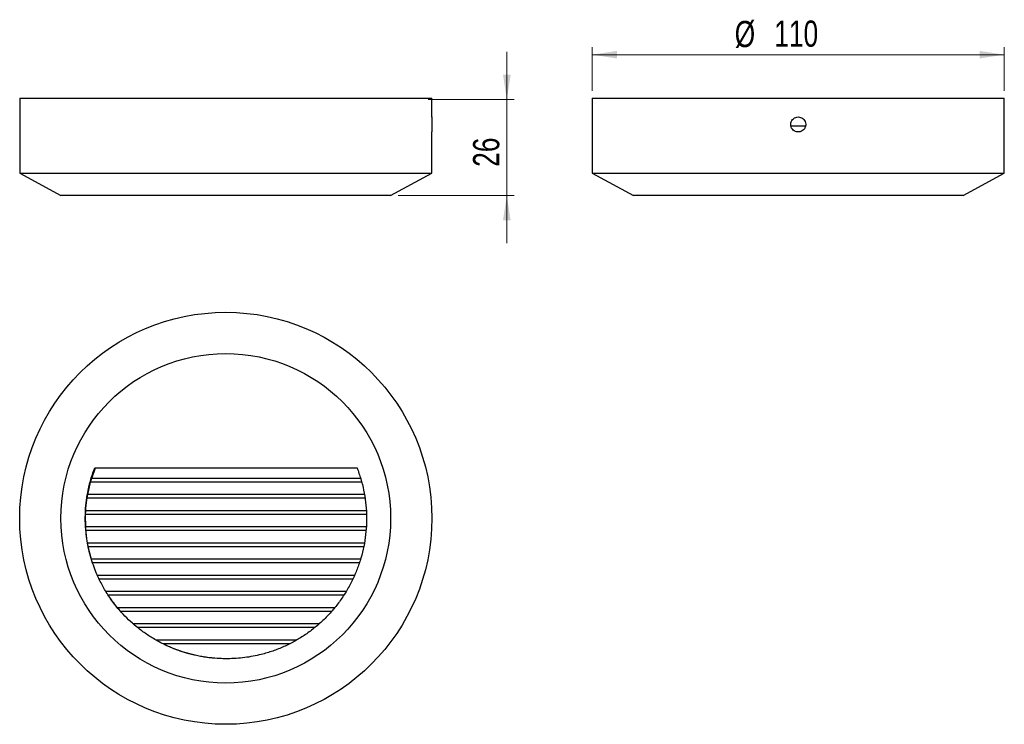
# Model space of a CAD drawing. Header units: millimetres. Extents: x 88 to 219, y 23 to 117.
import ezdxf

# ---------------------------------------------------------------- set-up
doc = ezdxf.new("R2010")
doc.units = ezdxf.units.MM
doc.styles.add('SLDTEXTSTYLE0', font='TXT', dxfattribs={"width": 0.75})
doc.dimstyles.new('SLDDIMSTYLE0', dxfattribs={"dimtxt": 3.5, "dimasz": 3.302, "dimexe": 0, "dimexo": 0.0625, "dimgap": 0.875, "dimtad": 1, "dimdec": 0, "dimlfac": 2, "dimrnd": 1e-09, "dimzin": 12, "dimdsep": 46, "dimtxsty": 'SLDTEXTSTYLE0', "dimsah": 1, "dimcen": 0.09, "dimadec": 0, "dimazin": 3, "dimtfac": 1, "dimtdec": 0, "dimtmove": 0, "dimatfit": 0, "dimfxl": 0, "dimfrac": 2, "dimtolj": 1, "dimtzin": 12, "dimarcsym": 0})
doc.dimstyles.new('SLDDIMSTYLE1', dxfattribs={"dimtxt": 3.5, "dimasz": 3.302, "dimexe": 0, "dimexo": 0.0625, "dimgap": 0.875, "dimtad": 1, "dimlfac": 2, "dimrnd": 1e-09, "dimzin": 12, "dimdsep": 46, "dimtxsty": 'SLDTEXTSTYLE0', "dimsah": 1, "dimcen": 0.09, "dimadec": 0, "dimazin": 3, "dimtfac": 1, "dimtofl": 0, "dimtmove": 0, "dimatfit": 3, "dimfxl": 0, "dimfrac": 2, "dimtolj": 1, "dimtzin": 12, "dimarcsym": 0})

# ---------------------------------------------------------------- blocks, each defined once
blk = doc.blocks.new('_D')
at = {"color": 7, "linetype": 'Continuous', "lineweight": 18}
for p, q in [((153.06, 106.11), (153.06, 112.46)), ((142.56, 106.11), (154.06, 106.11)), ((153.06, 106.11), (153.06, 93.28)), ((138.56, 93.28), (154.06, 93.28)), ((153.06, 93.28), (153.06, 86.93))]:
    blk.add_line(p, q, dxfattribs=at)
for points in [[(153.06, 106.11), (153.57, 109.42), (152.55, 109.42)], [(153.06, 93.28), (152.55, 89.98), (153.57, 89.98)]]:
    blk.add_solid(points, dxfattribs=at)
at = {"color": 7, "linetype": 'Continuous', "lineweight": 18, "insert": (148.55, 97.13), "char_height": 3.5, "attachment_point": 1, "rotation": 90, "style": 'SLDTEXTSTYLE0'}
blk.add_mtext('26', dxfattribs=at)
blk = doc.blocks.new('_D_1')
at = {"color": 7, "linetype": 'Continuous', "lineweight": 18}
for p, q in [((164.44, 107.28), (164.44, 113.1)), ((219.44, 107.28), (219.44, 113.1)), ((164.44, 112.1), (219.44, 112.1))]:
    blk.add_line(p, q, dxfattribs=at)
for points in [[(164.44, 112.1), (167.75, 111.59), (167.75, 112.6)], [(219.44, 112.1), (216.14, 112.6), (216.14, 111.59)]]:
    blk.add_solid(points, dxfattribs=at)
at = {"color": 7, "linetype": 'Continuous', "lineweight": 18, "char_height": 3.5, "attachment_point": 1, "style": 'SLDTEXTSTYLE0'}
for s, insert in [('%%c', (183.47, 116.61)), ('110', (188.75, 116.66))]:
    blk.add_mtext(s, dxfattribs=dict(at, insert=insert))

msp = doc.modelspace()

# ---------------------------------------------------------------- linework, layer by layer
at = {"color": 7, "linetype": 'Continuous', "lineweight": 25}
for p, q in [((88.0578, 106.281), (88.0578, 103.7682)), ((88.0578, 106.281), (115.5578, 106.281)), ((115.5578, 106.281), (143.0578, 106.281)), ((143.0578, 103.7794), (143.0578, 106.281)), ((164.4443, 106.281), (164.4443, 96.281)), ((164.4443, 106.281), (219.4443, 106.281)), ((219.4443, 96.281), (219.4443, 106.281)), ((190.9726, 102.6147), (192.9216, 102.6147)), ((88.0578, 101.7826), (88.0578, 96.281)), ((143.0578, 96.281), (143.0578, 101.7938)), ((88.0578, 96.281), (93.5578, 93.281)), ((88.0578, 96.281), (115.5578, 96.281)), ((115.5578, 96.281), (143.0578, 96.281)), ((137.5578, 93.281), (143.0578, 96.281)), ((164.4443, 96.281), (169.9443, 93.281)), ((164.4443, 96.281), (219.4443, 96.281)), ((213.9443, 93.281), (219.4443, 96.281)), ((115.5578, 93.281), (93.5578, 93.281)), ((137.5578, 93.281), (115.5578, 93.281)), ((213.9443, 93.281), (169.9443, 93.281)), ((97.6682, 55.5248), (98.1777, 56.9499)), ((133.5534, 55.535), (97.6696, 55.535)), ((97.1379, 53.3663), (97.5263, 55.0451)), ((133.6817, 55.0451), (97.5263, 55.0451)), ((134.1271, 52.8867), (97.057, 52.8867)), ((134.0478, 53.3765), (97.1386, 53.3765)), ((88.076, 51.213), (88.0578, 51.213)), ((96.8673, 49.0494), (96.8511, 50.7282)), ((134.3307, 50.7282), (96.8511, 50.7282)), ((134.2973, 51.2181), (96.8747, 51.2181)), ((143.0578, 51.213), (143.0396, 51.213)), ((88.0578, 49.213), (88.076, 49.213)), ((134.3026, 49.0596), (96.8667, 49.0596)), ((143.0396, 49.213), (143.0578, 49.213)), ((134.2572, 48.5698), (96.9001, 48.5698)), ((134.0375, 46.9012), (97.1141, 46.9012)), ((97.6295, 44.7325), (97.206, 46.4113)), ((133.9499, 46.4113), (97.206, 46.4113)), ((133.532, 44.7427), (97.6274, 44.7427)), ((133.3753, 44.2529), (97.782, 44.2529)), ((132.7262, 42.5843), (98.4302, 42.5843)), ((132.5015, 42.0944), (98.6555, 42.0944)), ((131.6068, 40.4258), (99.5662, 40.4258)), ((131.2938, 39.936), (99.8758, 39.936)), ((130.0661, 38.2674), (101.1126, 38.2674)), ((129.6659, 37.7776), (101.5325, 37.7776)), ((127.9789, 36.1089), (103.2217, 36.1089)), ((127.418, 35.6191), (103.8069, 35.6191)), ((124.9819, 33.9505), (106.2643, 33.9505)), ((124.0627, 33.4607), (107.182, 33.4607)), ((115.675, 31.4627), (115.5392, 31.4632)), ((115.8111, 31.4632), (115.675, 31.4627))]:
    msp.add_line(p, q, dxfattribs=at)
at = {"color": 7, "linetype": 'Continuous', "lineweight": 25, "flags": 128}
msp.add_lwpolyline([(98.0736, 56.9499), (106.5883, 56.9493), (115.103, 56.9488), (124.0879, 56.9482), (133.0728, 56.9476)], dxfattribs=at)
at = {"color": 7, "linetype": 'Continuous', "lineweight": 25}
for radius in [27.5, 22]:
    msp.add_circle((115.5578, 50.213), radius, dxfattribs=at)
for points, knots in [([(143.0577, 103.7794), (143.0577, 103.7799), (143.0584, 103.7986), (143.0559, 103.7311), (143.0507, 103.573), (143.0442, 103.3126), (143.0402, 103.0344), (143.0397, 102.8516), (143.0396, 102.781)], [0, 0, 0, 0, 0.006301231, 0.220838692, 0.435376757, 0.65003821, 0.864753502, 1, 1, 1, 1]), ([(88.0582, 103.7682), (88.0581, 103.7717), (88.0576, 103.7853), (88.061, 103.6925), (88.0669, 103.4995), (88.0731, 103.2178), (88.0765, 102.8888), (88.0756, 102.5474), (88.071, 102.2319), (88.0646, 101.9805), (88.0589, 101.8122), (88.0582, 101.7923), (88.0578, 101.7826)], [0, 0, 0, 0, 0.03697541, 0.14427846, 0.25160778, 0.35899899, 0.46639117, 0.5737218, 0.68102443, 0.78837631, 0.89577782, 1, 1, 1, 1]), ([(143.0396, 102.781), (143.04, 102.6686), (143.0408, 102.4439), (143.0466, 102.1438), (143.0529, 101.9198), (143.0573, 101.7927), (143.0573, 101.7935), (143.0573, 101.7938)], [0, 0, 0, 0, 0.21474109, 0.42947874, 0.64430565, 0.85919074, 1, 1, 1, 1]), ([(190.9443, 102.781), (190.9553, 102.6686), (190.9774, 102.4437), (191.1497, 102.1445), (191.4034, 101.9169), (191.7203, 101.7867), (192.0619, 101.7686), (192.3903, 101.8646), (192.6683, 102.0637), (192.8649, 102.3438), (192.9577, 102.6732), (192.9363, 103.0146), (192.8031, 103.3296), (192.5732, 103.5829), (192.2723, 103.7459), (191.9344, 103.8001), (191.5979, 103.7394), (191.2999, 103.5707), (191.0762, 103.3132), (190.9603, 103.0343), (190.9488, 102.8516), (190.9443, 102.781)], [0, 0, 0, 0, 0.05366454, 0.10732822, 0.16101421, 0.21471473, 0.26839103, 0.32204217, 0.37570644, 0.42940166, 0.48309737, 0.5367623, 0.59041323, 0.64408879, 0.69778916, 0.75147581, 0.80513166, 0.85878766, 0.91247451, 0.96617483, 1, 1, 1, 1]), ([(115.5392, 31.463), (115.1676, 31.4721), (114.3313, 31.4925), (113.0351, 31.63), (111.66, 31.8707), (110.379, 32.1941), (109.0573, 32.6246), (107.6277, 33.2084), (106.1597, 33.9719), (104.7971, 34.8441), (103.6341, 35.7262), (102.5705, 36.6707), (101.5037, 37.77), (100.4565, 39.0527), (99.498, 40.4878), (98.7903, 41.7857), (98.2691, 42.9293), (97.8552, 43.9976), (97.4917, 45.1467), (97.1691, 46.4699), (96.9274, 47.9307), (96.8012, 49.5288), (96.8137, 51.1152), (96.9488, 52.594), (97.2009, 54.0791), (97.557, 55.5194), (97.9114, 56.5008), (98.0736, 56.9499)], [0, 0, 0, 0, 0.03070444, 0.06911012, 0.10756627, 0.14597064, 0.17816682, 0.22236241, 0.27340579, 0.31465733, 0.35590874, 0.39388706, 0.43207513, 0.48237497, 0.53048217, 0.57446743, 0.60437067, 0.6342738, 0.66907511, 0.70387656, 0.74672845, 0.7912775, 0.83616345, 0.87765571, 0.91382828, 0.96056301, 1, 1, 1, 1]), ([(133.0728, 56.9476), (133.249, 56.4578), (133.6016, 55.4781), (133.9775, 53.9447), (134.2339, 52.3727), (134.3528, 50.7841), (134.3379, 49.2069), (134.1925, 47.6365), (133.9118, 46.0692), (133.499, 44.531), (132.9624, 43.0476), (132.3047, 41.6134), (131.5204, 40.2266), (130.6214, 38.9129), (129.6246, 37.6931), (128.5314, 36.5607), (127.3341, 35.5155), (126.0533, 34.5775), (124.7118, 33.7607), (123.3083, 33.0594), (121.8356, 32.475), (120.4546, 32.06), (119.2015, 31.7823), (118.0843, 31.6056), (116.9528, 31.4911), (116.1917, 31.4724), (115.8111, 31.463)], [0, 0, 0, 0, 0.04317718, 0.08635464, 0.13078721, 0.17521988, 0.21837507, 0.26152987, 0.30593835, 0.35034692, 0.39352154, 0.43669642, 0.48113047, 0.52556409, 0.56863225, 0.61170016, 0.65602793, 0.70035591, 0.74328142, 0.78620656, 0.83040161, 0.87459643, 0.90571751, 0.936839, 0.96841944, 1, 1, 1, 1]), ([(97.5264, 55.0451), (97.529, 55.0556), (97.5343, 55.0764), (97.5507, 55.1371), (97.5718, 55.2123), (97.5965, 55.2979), (97.622, 55.3835), (97.6452, 55.4588), (97.6618, 55.5106), (97.6702, 55.5355), (97.6697, 55.5326), (97.6696, 55.5318)], [0, 0, 0, 0, 0.11435775, 0.22860971, 0.345628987, 0.467001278, 0.591622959, 0.716707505, 0.838802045, 0.95574798, 1, 1, 1, 1]), ([(96.8747, 51.2079), (96.9131, 51.6776), (96.9589, 52.2389), (97.0432, 52.7958), (97.057, 52.8867)], [0, 0, 0, 0, 0.83681791, 1, 1, 1, 1]), ([(97.0569, 52.8867), (97.0583, 52.8972), (97.0611, 52.9183), (97.0703, 52.9801), (97.0823, 53.0564), (97.0962, 53.1417), (97.1106, 53.2256), (97.1238, 53.2989), (97.1335, 53.3506), (97.1387, 53.3764), (97.1386, 53.3739), (97.1386, 53.3731)], [0, 0, 0, 0, 0.1168303, 0.23362755, 0.35129693, 0.47039928, 0.59063017, 0.71111573, 0.83071404, 0.94860712, 1, 1, 1, 1]), ([(96.8512, 50.7282), (96.8514, 50.7388), (96.8519, 50.76), (96.8539, 50.8224), (96.8569, 50.8993), (96.8607, 50.9845), (96.865, 51.0676), (96.8693, 51.14), (96.8726, 51.1915), (96.8746, 51.2177), (96.8747, 51.2153), (96.8747, 51.2145)], [0, 0, 0, 0, 0.11802771, 0.23605421, 0.35411623, 0.47227368, 0.59055483, 0.70892468, 0.82727187, 0.94546531, 1, 1, 1, 1]), ([(96.9001, 48.5698), (96.8991, 48.5804), (96.8972, 48.6015), (96.8921, 48.6639), (96.8862, 48.7408), (96.8801, 48.8261), (96.8746, 48.9094), (96.8703, 48.9819), (96.8675, 49.0332), (96.8663, 49.0593), (96.8666, 49.0569), (96.8667, 49.0561)], [0, 0, 0, 0, 0.11799764, 0.23598411, 0.35424425, 0.47278058, 0.59136379, 0.70978848, 0.8279689, 0.94593533, 1, 1, 1, 1]), ([(97.1153, 46.891), (97.0523, 47.2889), (96.964, 47.8467), (96.9144, 48.4087), (96.9001, 48.5698)], [0, 0, 0, 0, 0.7134061, 1, 1, 1, 1]), ([(97.2061, 46.4113), (97.2039, 46.4219), (97.1996, 46.4429), (97.1871, 46.5047), (97.1721, 46.581), (97.1557, 46.6668), (97.14, 46.7512), (97.1267, 46.8246), (97.1177, 46.8758), (97.1134, 46.9012), (97.1139, 46.8986), (97.1141, 46.8978)], [0, 0, 0, 0, 0.11675685, 0.23345027, 0.35174949, 0.47204824, 0.59324477, 0.71389976, 0.83294358, 0.9500979, 1, 1, 1, 1]), ([(101.1196, 38.2572), (100.7564, 38.7115), (100.3853, 39.1758), (100.0559, 39.6675), (100.0489, 39.678)], [0, 0, 0, 0, 0.97865193, 1, 1, 1, 1]), ([(101.5326, 37.7776), (101.5237, 37.7874), (101.5061, 37.8072), (101.4541, 37.8657), (101.385, 37.9445), (101.2977, 38.0456), (101.218, 38.1393), (101.1582, 38.2106), (101.1244, 38.2513), (101.1096, 38.2691), (101.1122, 38.2662), (101.1126, 38.2656)], [0, 0, 0, 0, 0.09881697, 0.19690971, 0.34542193, 0.4963723, 0.66907061, 0.78854469, 0.88387174, 0.97983025, 1, 1, 1, 1]), ([(103.807, 35.6191), (103.7946, 35.6288), (103.7655, 35.6517), (103.6793, 35.7208), (103.5614, 35.8172), (103.4328, 35.9248), (103.3309, 36.0118), (103.266, 36.0681), (103.2329, 36.0971), (103.2191, 36.1094), (103.2212, 36.1078), (103.2217, 36.1074)], [0, 0, 0, 0, 0.090517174, 0.212512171, 0.396355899, 0.586845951, 0.738692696, 0.840407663, 0.916126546, 0.978320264, 1, 1, 1, 1]), ([(115.5392, 31.4632), (115.0428, 31.4779), (114.0493, 31.5073), (112.5698, 31.6989), (111.1382, 31.9907), (109.763, 32.3857), (108.4454, 32.8636), (107.6032, 33.2616), (107.1819, 33.4607)], [0, 0, 0, 0, 0.17135769, 0.34288156, 0.51447509, 0.67607493, 0.83796931, 1, 1, 1, 1])]:
    msp.add_open_spline(points, degree=3, knots=knots, dxfattribs=at)

# ---------------------------------------------------------------- dimensions: what is measured, and where the dimension line sits
at = {"color": 7, "linetype": 'Continuous', "lineweight": 18}
dim = msp.add_linear_dim(base=(219.4443, 112.0956), p1=(164.4443, 106.281), p2=(219.4443, 106.281), text='%%c<>', dimstyle='SLDDIMSTYLE1', dxfattribs=at)
dim.commit()
dim.dimension.update_dxf_attribs({"geometry": '_D_1', "text_midpoint": (189.9858, 112.0956), "dimtype": 160})
dim = msp.add_linear_dim(base=(153.0578, 93.281), p1=(141.5594, 106.1147), p2=(137.5578, 93.281), angle=90, dimstyle='SLDDIMSTYLE0', dxfattribs=at)
dim.commit()
dim.dimension.update_dxf_attribs({"geometry": '_D', "text_midpoint": (153.0578, 99.7139), "dimtype": 160})

doc.saveas('drawing.dxf')
